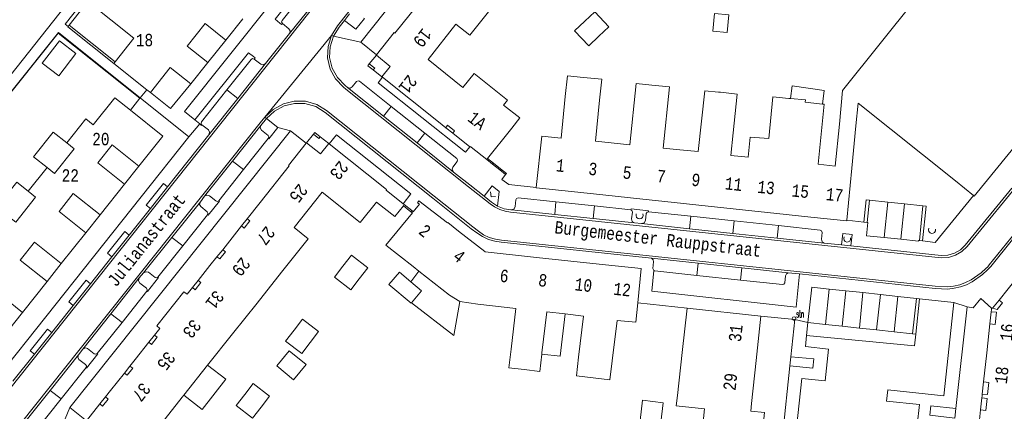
# Model space of a CAD drawing. Header units: metres. Extents: x 196790 to 198335, y 354523 to 356036.
# Tile 100 of 108: x 197428 to 197571, y 355550 to 355607. Entities that reach past the tile are written whole.
import ezdxf

# ---------------------------------------------------------------- set-up
doc = ezdxf.new("R2010")
doc.units = ezdxf.units.M
doc.linetypes.add('DGN Style 2', pattern=[186.027128, 111.616277, -74.410851])
doc.linetypes.add('DGN Style 3', pattern=[260.437979, 186.027128, -74.410851])
for name, color, linetype, lineweight in [('afdak', 252, 'DGN Style 2', 18), ('bij- of bedrijfsgebouw', 252, 'Continuous', 18), ('cultuurscheiding', 252, 'Continuous', 18), ('functiescheiding', 252, 'Continuous', 18), ('hoofdgebouw', 252, 'Continuous', 18), ('hoofdgebouw maaiveld', 252, 'Continuous', 18), ('huisnummer BAG', 252, 'Continuous', 18), ('kant betonverharding', 252, 'Continuous', 18), ('kant klinkerverharding', 252, 'Continuous', 18), ('kant muur (extern)', 252, 'Continuous', 18), ('kant tegelverharding', 252, 'Continuous', 18), ('molgoot', 252, 'DGN Style 3', 18), ('overbouw', 252, 'Continuous', 18), ('raster', 252, 'Continuous', 18), ('schutting', 252, 'Continuous', 18), ('straatnaam', 252, 'Continuous', 18), ('straatnaambord', 252, 'Continuous', 18), ('tuinhuis', 252, 'DGN Style 2', 18), ('vlakafsluiter grijs', 252, 'DGN Style 2', 18)]:
    doc.layers.add(name, color=color, linetype=linetype, lineweight=lineweight)
doc.styles.add('Style-Courier New', font='cour.ttf')
doc.styles.add('Style-simplex', font='simplex.shx')

# ---------------------------------------------------------------- blocks, each defined once
blk = doc.blocks.new('S435')
at = {"layer": 'straatnaambord', "color": 7, "linetype": 'Continuous', "lineweight": 0}
blk.add_circle((0, 0), 0.263, dxfattribs=at)
blk.add_circle((0, 0), 0.263, dxfattribs=at)
at = {"layer": 'straatnaambord', "color": 7, "linetype": 'Continuous', "lineweight": 0, "style": 'Style-simplex', "width": 0.428569}
blk.add_text('stn', height=1.05, dxfattribs=at).set_placement((0.32, 0.18))

msp = doc.modelspace()

# ---------------------------------------------------------------- linework, layer by layer
at = {"layer": 'afdak'}
for p, q in [((197480.077, 355601.491), (197479.055, 355600.215)), ((197479.634, 355599.339), (197480.875, 355598.365)), ((197470.984, 355590.067), (197469.975, 355588.801)), ((197473.188, 355588.72), (197471.957, 355589.696)), ((197485.067, 355568.722), (197486.24, 355570.25))]:
    msp.add_line(p, q, dxfattribs=at)
at = {"layer": 'afdak', "flags": 128}
for points in [[(197530.862, 355604.784), (197528.786, 355604.976), (197529.02, 355607.501), (197531.096, 355607.309), (197530.862, 355604.784)], [(197479.055, 355600.215), (197478.856, 355599.962), (197479.634, 355599.339)], [(197540.019, 355595.212), (197540.277, 355597.042), (197544.929, 355596.384), (197544.649, 355594.406)], [(197435.264, 355588.806), (197433.311, 355590.364), (197430.458, 355586.786), (197432.419, 355585.222)], [(197471.957, 355589.696), (197471.184, 355590.321), (197470.984, 355590.067)], [(197426.806, 355578.171), (197425.14, 355579.513), (197428.044, 355583.118), (197429.674, 355581.8)], [(197485.162, 355565.685), (197491.304, 355560.936), (197492.168, 355565.873)], [(197504.035, 355558.243), (197506.702, 355557.936), (197507.403, 355564.051)], [(197452.196, 355552.294), (197454.844, 355550.219), (197458.296, 355554.624), (197455.654, 355556.641)], [(197518.255, 355548.667), (197518.586, 355551.572), (197521.603, 355551.217), (197521.265, 355548.338), (197521.053, 355548.365)]]:
    msp.add_lwpolyline(points, dxfattribs=at)
at = {"layer": 'bij- of bedrijfsgebouw'}
for p, q in [((197499.691, 355590.929), (197498.517, 355589.455)), ((197498.517, 355589.455), (197497.156, 355587.748)), ((197496.063, 355586.376), (197493.807, 355588.193)), ((197497.156, 355587.748), (197496.191, 355586.537)), ((197496.191, 355586.537), (197496.063, 355586.376)), ((197485.067, 355568.722), (197486.621, 355567.422)), ((197486.621, 355567.422), (197485.162, 355565.685))]:
    msp.add_line(p, q, dxfattribs=at)
at = {"layer": 'bij- of bedrijfsgebouw', "flags": 128}
for points in [[(197510.254, 355606.398), (197511.722, 355607.769), (197513.755, 355605.594), (197512.29, 355604.221)], [(197510.254, 355606.398), (197508.786, 355605.026), (197510.825, 355602.849), (197512.29, 355604.221)], [(197475.244, 355570.954), (197476.467, 355572.548), (197478.848, 355570.72), (197477.607, 355569.126)], [(197475.244, 355570.954), (197474.02, 355569.36), (197476.366, 355567.533), (197477.607, 355569.126)], [(197485.162, 355565.685), (197485.107, 355565.62), (197481.907, 355568.298), (197483.42, 355570.099), (197485.067, 355568.722)], [(197468.164, 355561.71), (197469.385, 355563.301), (197471.723, 355561.506), (197470.511, 355559.914)], [(197468.164, 355561.71), (197466.942, 355560.118), (197469.298, 355558.323), (197470.511, 355559.914)], [(197461.019, 355552.398), (197462.245, 355553.992), (197464.593, 355552.186), (197463.382, 355550.592)], [(197461.019, 355552.398), (197459.793, 355550.803), (197462.17, 355548.997), (197463.382, 355550.592)]]:
    msp.add_lwpolyline(points, dxfattribs=at)
at = {"layer": 'cultuurscheiding'}
for p, q in [((197539.951, 355556.544), (197540.059, 355557.867)), ((197563.991, 355550.378), (197563.846, 355548.996))]:
    msp.add_line(p, q, dxfattribs=at)
at = {"layer": 'cultuurscheiding', "flags": 128}
msp.add_lwpolyline([(197558.179, 355561.131), (197558, 355559.44), (197542.367, 355560.957)], dxfattribs=at)
at = {"layer": 'functiescheiding'}
for p, q in [((197458.436, 355596.448), (197460.013, 355595.2)), ((197481.103, 355592.662), (197482.243, 355594.073)), ((197487.099, 355590.204), (197485.968, 355588.783)), ((197460.851, 355584.939), (197459.267, 355586.174)), ((197505.896, 355578.451), (197506.078, 355580.263)), ((197554.112, 355580.237), (197553.609, 355575.101)), ((197555.989, 355574.851), (197556.526, 355579.977)), ((197511.462, 355577.859), (197511.638, 355579.681)), ((197525.396, 355576.379), (197525.593, 355578.191)), ((197531.879, 355577.522), (197531.697, 355575.709)), ((197538.086, 355575.03), (197538.303, 355576.837)), ((197452.054, 355573.891), (197450.488, 355575.136)), ((197526.683, 355571.397), (197526.482, 355569.616)), ((197532.794, 355568.941), (197532.969, 355570.728)), ((197545.634, 355567.658), (197545.081, 355562.527)), ((197547.497, 355562.269), (197548.049, 355567.401)), ((197550.526, 355567.137), (197550.009, 355562.001)), ((197552.49, 355561.736), (197553.078, 355566.865)), ((197555.583, 355566.598), (197555.036, 355561.464)), ((197443.263, 355562.839), (197441.658, 355564.095)), ((197432.859, 355553.004), (197434.465, 355551.787))]:
    msp.add_line(p, q, dxfattribs=at)
at = {"layer": 'hoofdgebouw'}
for p, q in [((197547.555, 355596.372), (197568.271, 355622.256)), ((197458.294, 355603.669), (197460.756, 355606.758)), ((197491.592, 355605.977), (197487.562, 355600.879)), ((197455.681, 355600.415), (197452.709, 355602.783)), ((197480.119, 355601.544), (197480.077, 355601.491)), ((197480.077, 355601.491), (197482.056, 355599.859)), ((197442.25, 355600.525), (197442.057, 355600.282)), ((197442.057, 355600.282), (197446.844, 355596.488)), ((197453.226, 355597.333), (197455.681, 355600.415)), ((197482.056, 355599.859), (197480.875, 355598.365)), ((197487.562, 355600.879), (197492.623, 355596.822)), ((197507.728, 355598.499), (197507.419, 355595.482)), ((197507.728, 355598.499), (197510.088, 355598.257)), ((197480.875, 355598.365), (197480.964, 355598.294)), ((197480.964, 355598.294), (197489.074, 355591.829)), ((197522.532, 355596.887), (197519.983, 355597.153)), ((197446.844, 355596.488), (197447.368, 355596.072)), ((197529.885, 355596.122), (197529.592, 355596.152)), ((197547.149, 355591.496), (197547.555, 355596.372)), ((197540.019, 355595.212), (197539.802, 355595.233)), ((197544.649, 355594.406), (197542.167, 355594.666)), ((197549.509, 355591.251), (197549.832, 355594.55)), ((197563.908, 355583.289), (197549.832, 355594.55)), ((197489.074, 355591.829), (197490.122, 355590.994)), ((197493.589, 355588.227), (197491.136, 355590.18)), ((197548.91, 355585.127), (197549.509, 355591.251)), ((197435.264, 355588.806), (197436.336, 355587.92)), ((197469.975, 355588.801), (197469.928, 355588.742)), ((197469.975, 355588.801), (197471.99, 355587.222)), ((197471.99, 355587.222), (197473.188, 355588.72)), ((197473.271, 355588.654), (197473.188, 355588.72)), ((197504.022, 355589.763), (197503.232, 355582.332)), ((197516.755, 355588.535), (197514.09, 355588.813)), ((197443.633, 355582.831), (197439.758, 355585.912)), ((197432.419, 355585.222), (197429.674, 355581.8)), ((197548.176, 355577.618), (197548.91, 355585.127)), ((197440.09, 355578.375), (197443.633, 355582.831)), ((197563.908, 355583.289), (197566.536, 355581.187)), ((197429.674, 355581.8), (197430.731, 355580.922)), ((197468.169, 355576.544), (197472.232, 355581.651)), ((197508.333, 355581.746), (197513.283, 355581.219)), ((197463.245, 355580.16), (197461.381, 355577.815)), ((197484.127, 355579.864), (197483.97, 355579.989)), ((197518.233, 355580.692), (197513.283, 355581.219)), ((197523.183, 355580.165), (197518.233, 355580.692)), ((197528.133, 355579.638), (197523.183, 355580.165)), ((197566.536, 355581.187), (197566.628, 355581.113)), ((197438.03, 355575.795), (197434.15, 355578.885)), ((197483.996, 355579.699), (197484.127, 355579.864)), ((197485.196, 355579.014), (197485.067, 355578.848)), ((197533.082, 355579.111), (197528.133, 355579.638)), ((197538.031, 355578.585), (197533.082, 355579.111)), ((197542.981, 355578.058), (197538.031, 355578.585)), ((197434.474, 355571.331), (197438.03, 355575.795)), ((197460.569, 355576.792), (197459.551, 355575.508)), ((197459.551, 355575.508), (197457.834, 355573.344)), ((197432.418, 355568.746), (197428.54, 355571.822)), ((197457.011, 355572.319), (197455.997, 355571.052)), ((197508.23, 355571.707), (197503.25, 355572.241)), ((197513.228, 355571.17), (197508.23, 355571.707)), ((197574.552, 355571.511), (197570.228, 355566.057)), ((197455.997, 355571.052), (197454.277, 355568.905)), ((197462.808, 355565.633), (197466.357, 355570.094)), ((197485.41, 355570.897), (197486.24, 355570.25)), ((197428.861, 355564.262), (197432.418, 355568.746)), ((197453.467, 355567.871), (197452.692, 355566.901)), ((197459.259, 355561.173), (197462.808, 355565.633)), ((197525.063, 355564.899), (197524.35, 355558.471)), ((197535.744, 355563.715), (197525.063, 355564.899)), ((197569.125, 355564.633), (197569.096, 355564.374)), ((197569.125, 355564.633), (197569.153, 355564.891)), ((197569.153, 355564.891), (197569.294, 355564.879)), ((197514.945, 355563.125), (197514.203, 355557.258)), ((197535.055, 355557.307), (197535.744, 355563.715)), ((197448.723, 355561.95), (197447.956, 355560.994)), ((197568.446, 355558.419), (197568.904, 355562.615)), ((197447.125, 355559.956), (197445.15, 355557.446)), ((197455.654, 355556.641), (197459.259, 355561.173)), ((197499.591, 355558.941), (197499.282, 355556.266)), ((197445.15, 355557.446), (197444.414, 355556.511)), ((197503.746, 355555.741), (197504.035, 355558.243)), ((197504.035, 355558.243), (197504.056, 355558.425)), ((197524.35, 355558.471), (197523.661, 355552.252)), ((197534.387, 355551.086), (197535.055, 355557.307)), ((197568.446, 355558.419), (197567.989, 355554.223)), ((197455.654, 355556.641), (197452.196, 355552.294)), ((197501.497, 355556.005), (197499.282, 355556.266)), ((197503.746, 355555.741), (197501.497, 355556.005)), ((197443.626, 355555.496), (197441.608, 355552.981)), ((197441.608, 355552.981), (197440.871, 355552.063)), ((197451.975, 355552.017), (197448.426, 355547.557)), ((197452.196, 355552.294), (197451.975, 355552.017)), ((197567.768, 355552.2), (197567.738, 355551.927)), ((197567.797, 355552.474), (197567.768, 355552.2)), ((197438.119, 355548.61), (197440.068, 355551.036)), ((197567.546, 355550.167), (197567.084, 355545.942))]:
    msp.add_line(p, q, dxfattribs=at)
at = {"layer": 'hoofdgebouw', "flags": 128}
for points in [[(197486.982, 355609.993), (197482.746, 355604.682), (197482.661, 355604.751), (197480.119, 355601.544)], [(197438.317, 355609.238), (197444.972, 355603.958), (197442.25, 355600.525)], [(197497.27, 355608.938), (197493.631, 355604.367), (197491.592, 355605.977)], [(197452.709, 355602.783), (197455.309, 355606.048), (197458.294, 355603.669)], [(197566.628, 355581.113), (197582.46, 355600.453), (197581.368, 355601.697), (197584.185, 355604.161)], [(197453.226, 355597.333), (197450.254, 355599.714), (197447.368, 355596.072)], [(197492.623, 355596.822), (197494.235, 355598.827), (197499.08, 355594.979), (197498.504, 355594.27), (197500.863, 355592.4), (197499.691, 355590.929)], [(197510.088, 355598.257), (197512.698, 355597.99), (197512.388, 355594.967)], [(197519.983, 355597.153), (197517.677, 355597.393), (197516.755, 355588.535)], [(197523.996, 355587.81), (197521.62, 355588.051), (197522.532, 355596.887)], [(197529.592, 355596.152), (197527.632, 355596.345), (197526.644, 355587.542), (197523.996, 355587.81)], [(197531.746, 355590.253), (197532.331, 355595.867), (197529.885, 355596.122)], [(197444.487, 355593.531), (197442.23, 355595.334), (197439.096, 355591.398), (197438.018, 355592.26), (197435.264, 355588.806)], [(197507.419, 355595.482), (197506.81, 355589.473), (197504.022, 355589.763)], [(197514.09, 355588.813), (197511.782, 355589.053), (197512.388, 355594.967)], [(197539.802, 355595.233), (197537.492, 355595.452), (197536.889, 355589.437), (197534.202, 355589.647), (197533.894, 355586.752)], [(197542.167, 355594.666), (197542.204, 355595.005), (197540.019, 355595.212)], [(197544.016, 355585.708), (197544.924, 355594.377), (197544.649, 355594.406)], [(197444.487, 355593.531), (197449.191, 355589.773), (197445.69, 355585.406)], [(197547.149, 355591.496), (197546.504, 355585.447), (197544.016, 355585.708)], [(197533.894, 355586.752), (197531.384, 355586.989), (197531.746, 355590.253)], [(197469.928, 355588.742), (197467.376, 355585.526), (197467.46, 355585.464), (197463.245, 355580.16)], [(197483.97, 355579.989), (197481.48, 355581.967), (197481.547, 355582.06), (197473.271, 355588.654)], [(197436.336, 355587.92), (197433.5, 355584.366), (197432.419, 355585.222)], [(197493.807, 355588.193), (197493.732, 355588.253), (197493.656, 355588.174), (197493.589, 355588.227)], [(197472.232, 355581.651), (197477.741, 355577.262), (197480.109, 355580.235), (197482.751, 355578.134), (197483.996, 355579.699)], [(197503.232, 355582.332), (197503.227, 355582.289), (197508.333, 355581.746)], [(197430.731, 355580.922), (197427.883, 355577.343), (197426.806, 355578.171)], [(197490.359, 355577.246), (197486.245, 355580.401), (197486.035, 355580.147), (197486.32, 355579.911), (197485.428, 355578.833), (197485.196, 355579.014)], [(197485.41, 355570.897), (197481.429, 355574.001), (197485.294, 355578.671), (197485.067, 355578.848)], [(197495.787, 355573.066), (197491.956, 355576.004), (197490.43, 355577.301), (197490.377, 355577.232), (197490.359, 355577.246)], [(197548.176, 355577.618), (197548.165, 355577.506), (197542.981, 355578.058)], [(197466.357, 355570.094), (197470.195, 355574.917), (197468.169, 355576.544)], [(197503.25, 355572.241), (197495.823, 355573.039), (197495.787, 355573.066)], [(197486.24, 355570.25), (197490.691, 355566.781), (197492.168, 355565.873)], [(197517.919, 355565.651), (197518.397, 355570.615), (197513.228, 355571.17)], [(197452.692, 355566.901), (197452.231, 355567.27), (197448.285, 355562.324), (197448.723, 355561.95)], [(197492.168, 355565.873), (197494.782, 355565.487), (197500.281, 355564.854), (197499.591, 355558.941)], [(197517.919, 355565.651), (197517.635, 355562.869), (197514.945, 355563.125)], [(197504.056, 355558.425), (197504.749, 355564.362), (197507.403, 355564.051)], [(197507.403, 355564.051), (197510.057, 355563.74), (197509.359, 355557.826)], [(197511.463, 355554.827), (197509.041, 355555.111), (197509.359, 355557.826)], [(197514.203, 355557.258), (197513.885, 355554.543), (197511.463, 355554.827)], [(197527.082, 355545.586), (197527.591, 355550.312), (197523.496, 355550.766), (197523.661, 355552.252)], [(197535.715, 355544.648), (197536.278, 355549.797), (197534.269, 355549.991), (197534.387, 355551.086)]]:
    msp.add_lwpolyline(points, dxfattribs=at)
at = {"layer": 'hoofdgebouw maaiveld', "flags": 128}
for points in [[(197490.122, 355590.994), (197490.402, 355591.346), (197491.416, 355590.532), (197491.136, 355590.18)], [(197439.758, 355585.912), (197441.828, 355588.502), (197445.69, 355585.406)], [(197434.15, 355578.885), (197436.208, 355581.462), (197440.09, 355578.375)], [(197460.569, 355576.792), (197460.961, 355576.481), (197461.772, 355577.504), (197461.381, 355577.815)], [(197428.54, 355571.822), (197430.603, 355574.416), (197434.474, 355571.331)], [(197457.834, 355573.344), (197458.223, 355573.036), (197457.401, 355572.006), (197457.011, 355572.319)], [(197453.467, 355567.871), (197453.858, 355567.559), (197454.667, 355568.592), (197454.277, 355568.905)], [(197422.937, 355564.792), (197424.983, 355567.339), (197428.861, 355564.262)], [(197570.228, 355566.057), (197570.706, 355565.678), (197569.929, 355564.699), (197569.294, 355564.879)], [(197569.096, 355564.374), (197569.842, 355564.293), (197569.65, 355562.533), (197568.904, 355562.615)], [(197447.125, 355559.956), (197447.518, 355559.647), (197448.346, 355560.681), (197447.956, 355560.994)], [(197443.626, 355555.496), (197444.016, 355555.183), (197444.807, 355556.202), (197444.414, 355556.511)], [(197567.989, 355554.223), (197568.744, 355554.141), (197568.553, 355552.391), (197567.797, 355552.474)], [(197440.068, 355551.036), (197440.458, 355550.723), (197441.261, 355551.75), (197440.871, 355552.063)], [(197567.738, 355551.927), (197568.493, 355551.844), (197568.301, 355550.085), (197567.546, 355550.167)]]:
    msp.add_lwpolyline(points, dxfattribs=at)
at = {"layer": 'kant betonverharding', "flags": 128}
for points in [[(197447.37, 355579.312), (197446.756, 355579.801), (197449.244, 355582.942), (197449.863, 355582.442)], [(197441.808, 355572.33), (197441.182, 355572.825), (197443.683, 355575.958), (197444.304, 355575.463)], [(197436.201, 355565.292), (197435.578, 355565.795), (197438.077, 355568.923), (197438.697, 355568.424)], [(197430.581, 355558.235), (197429.954, 355558.742), (197432.457, 355561.877), (197433.084, 355561.378)]]:
    msp.add_lwpolyline(points, dxfattribs=at)
at = {"layer": 'kant klinkerverharding'}
for p, q in [((197467.498, 355604.605), (197471.594, 355609.751)), ((197475.465, 355606.496), (197476.214, 355607.448)), ((197464.042, 355600.274), (197467.498, 355604.605)), ((197460.013, 355595.2), (197464.042, 355600.274)), ((197481.103, 355592.662), (197475.882, 355596.824)), ((197455.846, 355589.953), (197460.013, 355595.2)), ((197487.099, 355590.204), (197482.243, 355594.073)), ((197459.267, 355586.174), (197463.371, 355591.335)), ((197463.371, 355591.335), (197464.2, 355592.311)), ((197485.968, 355588.783), (197481.103, 355592.662)), ((197449.863, 355582.442), (197455.846, 355589.953)), ((197464.442, 355589.448), (197460.851, 355584.939)), ((197491.24, 355584.581), (197485.968, 355588.783)), ((197455.21, 355581.071), (197459.267, 355586.174)), ((197460.851, 355584.939), (197457.267, 355580.438)), ((197493.608, 355582.71), (197491.24, 355584.581)), ((197447.37, 355579.312), (197449.863, 355582.442)), ((197493.608, 355582.71), (197495.666, 355581.082)), ((197450.488, 355575.136), (197454.599, 355580.285)), ((197454.599, 355580.285), (197455.21, 355581.071)), ((197511.638, 355579.681), (197506.078, 355580.263)), ((197551.458, 355580.523), (197551.136, 355577.291)), ((197554.112, 355580.237), (197551.458, 355580.523)), ((197556.526, 355579.977), (197554.112, 355580.237)), ((197559.212, 355579.687), (197556.526, 355579.977)), ((197444.304, 355575.463), (197447.37, 355579.312)), ((197499.712, 355579.108), (197505.896, 355578.451)), ((197505.896, 355578.451), (197511.462, 355577.859)), ((197516.898, 355579.131), (197511.638, 355579.681)), ((197519.492, 355578.841), (197525.593, 355578.191)), ((197558.701, 355574.658), (197559.212, 355579.687)), ((197455.643, 355578.397), (197452.054, 355573.891)), ((197511.462, 355577.859), (197517.47, 355577.221)), ((197517.47, 355577.221), (197518.477, 355577.114)), ((197518.477, 355577.114), (197525.396, 355576.379)), ((197525.593, 355578.191), (197531.879, 355577.522)), ((197531.879, 355577.522), (197538.303, 355576.837)), ((197525.396, 355576.379), (197531.697, 355575.709)), ((197531.697, 355575.709), (197538.086, 355575.03)), ((197441.808, 355572.33), (197444.304, 355575.463)), ((197446.389, 355570.002), (197450.488, 355575.136)), ((197538.086, 355575.03), (197544.923, 355574.304)), ((197547.406, 355574.04), (197544.923, 355574.304)), ((197452.054, 355573.891), (197448.464, 355569.384)), ((197547.406, 355574.04), (197548.775, 355573.895)), ((197438.697, 355568.424), (197441.808, 355572.33)), ((197526.683, 355571.397), (197519.905, 355572.118)), ((197532.969, 355570.728), (197526.683, 355571.397)), ((197445.738, 355569.262), (197446.389, 355570.002)), ((197539.705, 355570.012), (197532.969, 355570.728)), ((197541.34, 355569.838), (197539.705, 355570.012)), ((197441.658, 355564.095), (197445.738, 355569.262)), ((197526.482, 355569.616), (197532.794, 355568.941)), ((197436.201, 355565.292), (197438.697, 355568.424)), ((197446.847, 355567.336), (197443.263, 355562.839)), ((197557.705, 355561.179), (197558.262, 355566.312)), ((197433.084, 355561.378), (197436.201, 355565.292)), ((197437.589, 355558.941), (197441.658, 355564.095)), ((197443.263, 355562.839), (197439.672, 355558.333)), ((197542.547, 355562.798), (197545.081, 355562.527)), ((197430.581, 355558.235), (197433.084, 355561.378)), ((197545.081, 355562.527), (197547.497, 355562.269)), ((197547.497, 355562.269), (197550.009, 355562.001)), ((197550.009, 355562.001), (197552.49, 355561.736)), ((197552.49, 355561.736), (197555.036, 355561.464)), ((197555.036, 355561.464), (197557.705, 355561.179)), ((197436.96, 355558.158), (197437.589, 355558.941)), ((197427.468, 355554.328), (197430.581, 355558.235)), ((197432.859, 355553.004), (197436.96, 355558.158)), ((197438.051, 355556.297), (197434.465, 355551.787)), ((197428.804, 355547.908), (197432.859, 355553.004)), ((197434.465, 355551.787), (197430.887, 355547.286))]:
    msp.add_line(p, q, dxfattribs=at)
at = {"layer": 'kant klinkerverharding', "flags": 128}
for points in [[(197466.109, 355606.112), (197465.414, 355606.672), (197473.138, 355616.409)], [(197470.014, 355611.011), (197466.427, 355606.513), (197466.366, 355606.292), (197466.487, 355606.079)], [(197466.487, 355606.079), (197466.351, 355605.917), (197466.109, 355606.112)], [(197466.487, 355606.079), (197467.414, 355605.309), (197467.606, 355604.98), (197467.498, 355604.605)], [(197473.887, 355604.209), (197474.708, 355605.533), (197475.465, 355606.496)], [(197475.882, 355596.824), (197475.557, 355597.095), (197474.472, 355598.244), (197473.701, 355599.605), (197473.302, 355601.139), (197473.401, 355602.698), (197473.887, 355604.209)], [(197462.276, 355601.275), (197461.563, 355601.838), (197453.81, 355592.112)], [(197462.39, 355600.927), (197462.515, 355601.086), (197462.276, 355601.275)], [(197462.39, 355600.927), (197462.15, 355600.987), (197461.956, 355600.872), (197458.436, 355596.448)], [(197464.042, 355600.274), (197463.652, 355600.086), (197463.339, 355600.184), (197462.39, 355600.927)], [(197475.882, 355596.824), (197476.279, 355596.719), (197476.581, 355596.892), (197477.213, 355597.678), (197477.426, 355597.793), (197477.656, 355597.728), (197482.243, 355594.073)], [(197541.34, 355569.838), (197560.975, 355567.75), (197562.789, 355567.66), (197563.712, 355567.767), (197564.623, 355567.978), (197565.504, 355568.29), (197566.34, 355568.695), (197567.822, 355569.745), (197568.554, 355570.421), (197568.807, 355570.671), (197569.042, 355570.931), (197572.194, 355574.807), (197590.586, 355597.258), (197591.144, 355597.741), (197591.828, 355598.129)], [(197458.436, 355596.448), (197454.783, 355591.858), (197454.721, 355591.614), (197454.828, 355591.419)], [(197464.2, 355592.311), (197465.352, 355593.378), (197466.736, 355594.139), (197468.253, 355594.511), (197469.738, 355594.485), (197471.34, 355594.037), (197472.684, 355593.214), (197488.273, 355580.811)], [(197455.846, 355589.953), (197455.945, 355590.358), (197455.76, 355590.661), (197454.828, 355591.419)], [(197463.371, 355591.335), (197463.265, 355590.965), (197463.445, 355590.619), (197464.397, 355589.868), (197464.501, 355589.666), (197464.442, 355589.448)], [(197491.24, 355584.581), (197491.047, 355584.983), (197491.164, 355585.302), (197491.782, 355586.081), (197491.831, 355586.329), (197491.729, 355586.515), (197487.099, 355590.204)], [(197548.775, 355573.895), (197561.861, 355572.504), (197562.83, 355572.546), (197563.789, 355572.828), (197564.649, 355573.335), (197565.341, 355574.015), (197572.073, 355582.228)], [(197454.599, 355580.285), (197454.485, 355579.902), (197454.672, 355579.576), (197455.591, 355578.825), (197455.708, 355578.621), (197455.643, 355578.397)], [(197457.267, 355580.438), (197457.058, 355580.324), (197456.841, 355580.392), (197455.908, 355581.148), (197455.558, 355581.257), (197455.21, 355581.071)], [(197488.273, 355580.811), (197493.828, 355576.385), (197494.627, 355575.776), (197495.424, 355575.251), (197496.298, 355574.843), (197497.222, 355574.567), (197498.167, 355574.43), (197519.905, 355572.118)], [(197495.666, 355581.082), (197496.73, 355580.239), (197497.619, 355579.647)], [(197506.078, 355580.263), (197500.605, 355580.835), (197500.378, 355580.775), (197500.27, 355580.567), (197500.178, 355579.58), (197500.04, 355579.25), (197499.712, 355579.108)], [(197497.619, 355579.647), (197498.561, 355579.282), (197499.559, 355579.124), (197499.712, 355579.108)], [(197516.898, 355579.131), (197517.083, 355578.997), (197517.173, 355578.787), (197517.037, 355577.804), (197517.136, 355577.425), (197517.47, 355577.221)], [(197519.492, 355578.841), (197519.268, 355578.784), (197519.159, 355578.58), (197519.036, 355577.575), (197518.851, 355577.23), (197518.477, 355577.114)], [(197538.303, 355576.837), (197544.333, 355576.195), (197544.544, 355576.078), (197544.61, 355575.846), (197544.504, 355574.857), (197544.6, 355574.495), (197544.923, 355574.304)], [(197519.905, 355572.118), (197520.146, 355571.902), (197520.211, 355571.584), (197520.105, 355570.606), (197520.242, 355570.326)], [(197448.464, 355569.384), (197448.267, 355569.266), (197448.037, 355569.33), (197447.098, 355570.075), (197446.751, 355570.168), (197446.389, 355570.002)], [(197526.482, 355569.616), (197520.395, 355570.267), (197520.314, 355570.287), (197520.242, 355570.326)], [(197532.794, 355568.941), (197538.859, 355568.292), (197539.083, 355568.369), (197539.207, 355568.571), (197539.302, 355569.567), (197539.431, 355569.855), (197539.705, 355570.012)], [(197445.738, 355569.262), (197445.665, 355568.834), (197445.852, 355568.501), (197446.814, 355567.773), (197446.913, 355567.552), (197446.847, 355567.336)], [(197437.589, 355558.941), (197437.963, 355559.133), (197438.267, 355559.038), (197439.245, 355558.278), (197439.462, 355558.219), (197439.672, 355558.333)], [(197436.96, 355558.158), (197436.846, 355557.786), (197437.032, 355557.462), (197437.998, 355556.733), (197438.114, 355556.532), (197438.051, 355556.297)]]:
    msp.add_lwpolyline(points, dxfattribs=at)
at = {"layer": 'kant muur (extern)'}
for p, q in [((197435.592, 355605.834), (197435.444, 355605.637)), ((197442.25, 355600.525), (197435.592, 355605.834)), ((197496.911, 355585.695), (197496.063, 355586.376)), ((197496.191, 355586.537), (197497.042, 355585.863)), ((197497.042, 355585.863), (197496.911, 355585.695)), ((197496.911, 355585.695), (197497.948, 355584.899)), ((197498.071, 355585.058), (197497.042, 355585.863)), ((197498.071, 355585.058), (197497.948, 355584.899)), ((197497.948, 355584.899), (197498.772, 355584.205)), ((197485.067, 355578.848), (197483.996, 355579.699)), ((197485.196, 355579.014), (197484.127, 355579.864))]:
    msp.add_line(p, q, dxfattribs=at)
at = {"layer": 'kant muur (extern)', "flags": 128}
for points in [[(197435.444, 355605.637), (197435.407, 355605.587), (197442.057, 355600.282)], [(197479.055, 355600.215), (197478.856, 355599.962), (197479.634, 355599.339)], [(197479.055, 355600.215), (197479.836, 355599.596), (197479.634, 355599.339)], [(197471.957, 355589.696), (197471.184, 355590.321), (197470.984, 355590.067)], [(197470.984, 355590.067), (197471.762, 355589.445), (197471.957, 355589.696)], [(197498.772, 355584.205), (197498.903, 355584.369), (197498.071, 355585.058)]]:
    msp.add_lwpolyline(points, dxfattribs=at)
at = {"layer": 'kant tegelverharding'}
for p, q in [((197444.035, 355619.923), (197401.128, 355565.86)), ((197458.294, 355603.669), (197455.681, 355600.415)), ((197477.823, 355603.371), (197480.119, 355601.544)), ((197445.902, 355595.307), (197452.932, 355589.662)), ((197454.512, 355591.537), (197453.81, 355592.112)), ((197465.828, 355591.028), (197464.2, 355592.311)), ((197467.633, 355590.56), (197435.718, 355550.507)), ((197469.928, 355588.742), (197467.633, 355590.56)), ((197452.932, 355589.662), (197421.384, 355550.004)), ((197498.772, 355584.205), (197498.244, 355583.509)), ((197548.176, 355577.618), (197550.667, 355577.343)), ((197550.667, 355577.343), (197551.136, 355577.291)), ((197553.609, 355575.101), (197555.989, 355574.851)), ((197558.701, 355574.658), (197559.155, 355574.608)), ((197548.049, 355567.401), (197545.634, 355567.658)), ((197550.526, 355567.137), (197548.049, 355567.401)), ((197553.078, 355566.865), (197550.526, 355567.137)), ((197555.583, 355566.598), (197553.078, 355566.865)), ((197558.262, 355566.312), (197555.583, 355566.598)), ((197558.179, 355561.131), (197558.72, 355566.263)), ((197558.72, 355566.263), (197558.262, 355566.312)), ((197559.163, 355566.216), (197558.72, 355566.263)), ((197563.691, 355565.733), (197559.163, 355566.216)), ((197562.858, 355558.057), (197563.691, 355565.733)), ((197563.991, 355550.378), (197565.591, 355565.06)), ((197540.639, 355563.245), (197535.744, 355563.715)), ((197540.059, 355557.867), (197540.639, 355563.245)), ((197542.547, 355562.798), (197542.367, 355560.957)), ((197557.705, 355561.179), (197558.179, 355561.131)), ((197537.185, 355530.97), (197539.951, 355556.544)), ((197435.718, 355550.507), (197438.119, 355548.61))]:
    msp.add_line(p, q, dxfattribs=at)
at = {"layer": 'kant tegelverharding', "flags": 128}
for points in [[(197511.261, 355644.629), (197510.882, 355644.922), (197477.823, 355603.371)], [(197435.444, 355605.637), (197435.029, 355605.971), (197455.401, 355631.645), (197455.867, 355631.275)], [(197453.81, 355592.112), (197452.302, 355593.348), (197471.653, 355617.595), (197473.138, 355616.409)], [(197478.29, 355606.839), (197478.372, 355606.783), (197477.112, 355605.225), (197475.465, 355606.496)], [(197402.241, 355564.973), (197434.042, 355604.75), (197445.902, 355595.307)], [(197453.226, 355597.333), (197450.303, 355593.761), (197447.368, 355596.072)], [(197480.964, 355598.294), (197480.324, 355597.5), (197492.97, 355587.462), (197493.589, 355588.227)], [(197454.828, 355591.419), (197454.758, 355591.335), (197454.512, 355591.537)], [(197464.442, 355589.448), (197464.521, 355589.374), (197465.828, 355591.028)], [(197483.97, 355579.989), (197485.065, 355581.43), (197474.334, 355589.968), (197473.271, 355588.654)], [(197498.244, 355583.509), (197499.241, 355582.774), (197503.232, 355582.332)], [(197495.666, 355581.082), (197496.838, 355582.584), (197497.87, 355581.779), (197497.619, 355579.647)], [(197455.643, 355578.397), (197455.723, 355578.338), (197457.353, 355580.37), (197457.267, 355580.438)], [(197550.667, 355577.343), (197550.982, 355580.563), (197551.458, 355580.523)], [(197559.155, 355574.608), (197560.983, 355574.406), (197566.536, 355581.187)], [(197519.492, 355578.841), (197519.497, 355578.98), (197516.961, 355579.279), (197516.898, 355579.131)], [(197559.212, 355579.687), (197559.672, 355579.649), (197559.155, 355574.608)], [(197551.136, 355577.291), (197551.242, 355577.279), (197551.033, 355575.372), (197553.609, 355575.101)], [(197547.406, 355574.04), (197547.608, 355575.674), (197548.948, 355575.528), (197548.775, 355573.895)], [(197555.989, 355574.851), (197558.584, 355574.578), (197558.587, 355574.671), (197558.701, 355574.658)], [(197541.34, 355569.838), (197540.845, 355565.024), (197519.983, 355567.371), (197520.242, 355570.326)], [(197446.847, 355567.336), (197446.933, 355567.285), (197448.54, 355569.32), (197448.464, 355569.384)], [(197545.634, 355567.658), (197543.103, 355567.928), (197542.547, 355562.798)], [(197565.591, 355565.06), (197566.485, 355564.941), (197567.565, 355566.268), (197569.153, 355564.891)], [(197542.367, 355560.957), (197542.209, 355559.34), (197545.536, 355558.975), (197545.04, 355554.358), (197541.673, 355554.71), (197539.28, 355532.404), (197547.42, 355531.505), (197547.219, 355529.886), (197542.449, 355530.405), (197542.134, 355527.427), (197538.783, 355527.783), (197537.903, 355519.875)], [(197438.051, 355556.297), (197438.13, 355556.236), (197439.752, 355558.275), (197439.672, 355558.333)], [(197539.951, 355556.544), (197543.275, 355556.192), (197543.433, 355557.545), (197540.059, 355557.867)], [(197558.5, 355517.75), (197559.334, 355525.745), (197555.982, 355526.126), (197556.489, 355530.722), (197559.842, 355530.372), (197561.715, 355547.595), (197558.378, 355547.951), (197558.693, 355550.942), (197553.928, 355551.452), (197554.107, 355553.071), (197562.224, 355552.21), (197562.858, 355558.057)], [(197563.991, 355550.378), (197560.325, 355550.757), (197560.189, 355549.395), (197563.846, 355548.996)]]:
    msp.add_lwpolyline(points, dxfattribs=at)
at = {"layer": 'molgoot', "flags": 128}
for points in [[(197524.971, 355676.58), (197524.082, 355675.159), (197425.223, 355550.991), (197423.991, 355549.426), (197419.086, 355543.098), (197411.909, 355533.49), (197410.714, 355532.327), (197409.221, 355531.567)], [(197473.577, 355604.337), (197474.453, 355605.739), (197510.71, 355651.324), (197521.901, 355665.366), (197523.972, 355667.943), (197524.868, 355669.025), (197526.119, 355670.129), (197527.542, 355670.879), (197529.185, 355671.243)], [(197493.409, 355582.463), (197475.671, 355596.587), (197475.34, 355596.859), (197474.185, 355598.078), (197473.408, 355599.45), (197472.993, 355601.103), (197473.08, 355602.755), (197473.577, 355604.337)], [(197493.409, 355582.463), (197496.541, 355579.98), (197497.206, 355579.531), (197497.933, 355579.175), (197498.704, 355578.925), (197499.494, 355578.787), (197561.842, 355572.19), (197562.887, 355572.232), (197563.922, 355572.535), (197564.85, 355573.083), (197565.594, 355573.818), (197585.565, 355598.2), (197585.591, 355598.203), (197585.596, 355598.176), (197586.115, 355598.871)], [(197488.433, 355581.082), (197494.037, 355576.634), (197494.849, 355576.02), (197495.6, 355575.517), (197496.428, 355575.128), (197497.305, 355574.87), (197498.201, 355574.749), (197560.999, 355568.07), (197562.751, 355567.978), (197563.643, 355568.079), (197564.523, 355568.282), (197565.375, 355568.582), (197566.183, 355568.973), (197567.614, 355569.988), (197568.334, 355570.639), (197568.58, 355570.884), (197568.807, 355571.142), (197571.943, 355575.002), (197589.334, 355596.238)], [(197488.433, 355581.082), (197472.872, 355593.468), (197471.467, 355594.332), (197469.803, 355594.812), (197468.202, 355594.829), (197466.617, 355594.443), (197465.158, 355593.647), (197463.926, 355592.505)], [(197463.926, 355592.505), (197463.252, 355591.68), (197428.519, 355548.107), (197427.935, 355547.309), (197426.628, 355545.616), (197423.84, 355542.046), (197422.531, 355540.335), (197421.215, 355538.577), (197416.62, 355532.397), (197416.295, 355531.922), (197415.521, 355530.488), (197415.124, 355528.857)]]:
    msp.add_lwpolyline(points, dxfattribs=at)
at = {"layer": 'overbouw'}
for p, q in [((197490.122, 355590.994), (197491.136, 355590.18)), ((197443.633, 355582.831), (197445.69, 355585.406)), ((197438.03, 355575.795), (197440.09, 355578.375)), ((197461.381, 355577.815), (197460.569, 355576.792)), ((197457.834, 355573.344), (197457.011, 355572.319)), ((197432.418, 355568.746), (197434.474, 355571.331)), ((197454.277, 355568.905), (197453.467, 355567.871)), ((197569.294, 355564.879), (197570.228, 355566.057)), ((197426.811, 355561.71), (197428.861, 355564.262)), ((197569.096, 355564.374), (197568.904, 355562.615)), ((197447.956, 355560.994), (197447.125, 355559.956)), ((197444.414, 355556.511), (197443.626, 355555.496)), ((197567.797, 355552.474), (197567.989, 355554.223)), ((197440.871, 355552.063), (197440.068, 355551.036)), ((197567.738, 355551.927), (197567.546, 355550.167))]:
    msp.add_line(p, q, dxfattribs=at)
at = {"layer": 'raster'}
for p, q in [((197438.317, 355609.238), (197435.592, 355605.834)), ((197445.902, 355595.307), (197446.844, 355596.488)), ((197444.487, 355593.531), (197445.858, 355595.252)), ((197445.858, 355595.252), (197445.902, 355595.307))]:
    msp.add_line(p, q, dxfattribs=at)
at = {"layer": 'raster', "flags": 128}
for points in [[(197402.287, 355564.937), (197434.001, 355604.655), (197445.858, 355595.252)], [(197496.603, 355581.733), (197496.679, 355580.972), (197497.33, 355581.056)], [(197518.677, 355578.516), (197518.717, 355578.281), (197518.632, 355578.025), (197518.43, 355577.845), (197518.199, 355577.79), (197517.967, 355577.843), (197517.763, 355578.02), (197517.675, 355578.276), (197517.713, 355578.511)], [(197560.074, 355576.446), (197560.019, 355576.228), (197560.075, 355575.981), (197560.243, 355575.792), (197560.453, 355575.71), (197560.678, 355575.726), (197560.894, 355575.858), (197561.021, 355576.077), (197561.032, 355576.302)], [(197547.799, 355575.194), (197547.736, 355574.976), (197547.786, 355574.725), (197547.954, 355574.532), (197548.165, 355574.449), (197548.391, 355574.466), (197548.608, 355574.603), (197548.729, 355574.828), (197548.732, 355575.055)]]:
    msp.add_lwpolyline(points, dxfattribs=at)
at = {"layer": 'schutting'}
msp.add_line((197525.063, 355564.899), (197517.919, 355565.651), dxfattribs=at)
at = {"layer": 'tuinhuis'}
for p, q in [((197431.712, 355600.324), (197434.213, 355603.574)), ((197434.213, 355603.574), (197436.593, 355601.742)), ((197436.593, 355601.742), (197434.092, 355598.492)), ((197434.092, 355598.492), (197431.712, 355600.324)), ((197467.448, 355558.734), (197465.649, 355556.537)), ((197469.896, 355556.73), (197467.448, 355558.734)), ((197465.649, 355556.537), (197468.098, 355554.533)), ((197468.098, 355554.533), (197469.896, 355556.73))]:
    msp.add_line(p, q, dxfattribs=at)
at = {"layer": 'vlakafsluiter grijs'}
for p, q in [((197463.926, 355592.505), (197473.577, 355604.337)), ((197473.577, 355604.337), (197473.887, 355604.209)), ((197477.823, 355603.371), (197473.887, 355604.209)), ((197454.512, 355591.537), (197452.932, 355589.662)), ((197463.926, 355592.505), (197464.2, 355592.311)), ((197467.633, 355590.56), (197465.828, 355591.028)), ((197563.691, 355565.733), (197565.591, 355565.06)), ((197540.639, 355563.245), (197542.547, 355562.798)), ((197435.718, 355550.507), (197435.011, 355548.898))]:
    msp.add_line(p, q, dxfattribs=at)

# ---------------------------------------------------------------- block references
at = {"layer": 'straatnaambord'}
msp.add_blockref('S435', (197540.549, 355563.38), dxfattribs=at)

# ---------------------------------------------------------------- texts
at = {"layer": 'huisnummer BAG', "style": 'Style-Courier New', "width": 0.694444}
for s, p in [('18', (197445.262, 355602.769)), ('20', (197438.943, 355588.446)), ('22', (197434.52, 355583.18))]:
    msp.add_text(s, height=1.8, dxfattribs=at).set_placement(p)
for s, rotation, p in [('19', 232.19035, (197486.814, 355605.507)), ('21', 232.14511, (197484.723, 355598.792)), ('1A', 322.15519, (197493.143, 355592.094)), ('23', 232.14511, (197474.765, 355586.357)), ('1', 353.91299, (197506.011, 355584.696)), ('3', 353.91299, (197510.708, 355584.195)), ('5', 353.91299, (197515.669, 355583.666)), ('7', 353.91299, (197520.623, 355583.137)), ('9', 353.91299, (197525.622, 355582.605)), ('25', 232.19035, (197468.888, 355583.03)), ('11', 353.91299, (197530.466, 355582.088)), ('13', 353.91299, (197535.162, 355581.588)), ('15', 353.91299, (197540.123, 355581.059)), ('17', 353.91299, (197545.077, 355580.531)), ('27', 232.14511, (197464.154, 355576.904)), ('2', 321.77844, (197486.062, 355575.757)), ('4', 321.77844, (197491.019, 355572.078)), ('29', 232.19035, (197460.571, 355572.405)), ('6', 353.45091, (197497.872, 355568.732)), ('8', 353.45091, (197503.453, 355568.093)), ('10', 353.45091, (197508.713, 355567.49)), ('12', 353.45091, (197514.322, 355566.847)), ('31', 232.19035, (197456.765, 355567.628)), ('33', 232.19035, (197453.456, 355563.439)), ('31', 83.68512, (197532.849, 355559.934)), ('16', 83.68512, (197572.103, 355560.065)), ('35', 232.15519, (197449.727, 355558.783)), ('18', 83.68512, (197571.349, 355553.861)), ('29', 83.68512, (197532.07, 355552.893)), ('37', 232.19035, (197446.138, 355554.279))]:
    msp.add_text(s, height=1.8, rotation=rotation, dxfattribs=at).set_placement(p)
at = {"layer": 'straatnaam', "style": 'Style-Courier New', "width": 0.694444}
for s, rotation, p in [('Burgemeester Rauppstraat', 353.45091, (197505.811, 355575.725)), ('Julianastraat', 51.25072, (197442.404, 355567.836))]:
    msp.add_text(s, height=1.8, rotation=rotation, dxfattribs=at).set_placement(p)

doc.saveas('drawing.dxf')
